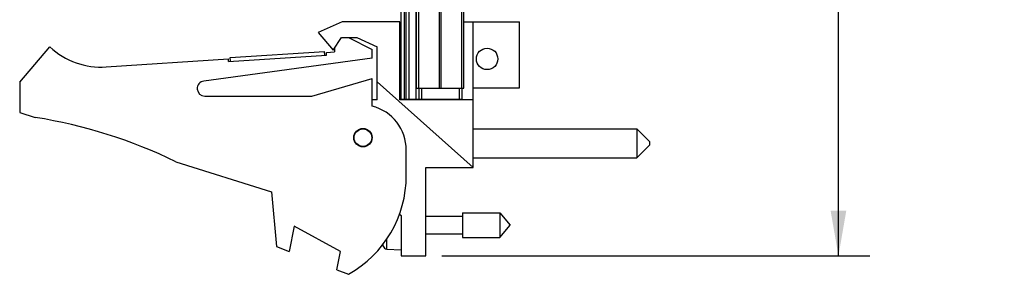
# Model space of a CAD drawing. Header units: inches. Extents: x 0.2 to 16.8, y 0.1 to 10.8.
# Tile 2 of 10: x 7.1 to 11, y 2.9 to 3.9. Entities that reach past the tile are written whole.
import ezdxf

# ---------------------------------------------------------------- set-up
doc = ezdxf.new("R2010")
doc.units = ezdxf.units.IN
doc.header["$LTSCALE"] = 0.935
doc.header["$MEASUREMENT"] = 0
doc.layers.get('0').update_dxf_attribs({"linetype": 'CONTINUOUS'})
doc.layers.add('DIMENSIONS', color=7, linetype='CONTINUOUS')
doc.styles.get("Standard").update_dxf_attribs({"font": 'txt', "width": 0.8})
doc.dimstyles.new('DIMSTYLE_1', dxfattribs={"dimtxt": 0.125, "dimasz": 0.18, "dimexe": 0.18, "dimexo": 0.0625, "dimgap": 0.09, "dimtad": 0, "dimtih": 1, "dimtoh": 1, "dimdec": 3, "dimzin": 4, "dimdsep": 46, "dimtxsty": 'STANDARD', "dimblk": '_FILLED', "dimblk1": '_FILLED', "dimblk2": '_FILLED', "dimcen": 0.09, "dimadec": 0, "dimazin": 0, "dimtp": 0.001, "dimtm": 0.001, "dimtfac": 1, "dimtdec": 3, "dimtofl": 0, "dimtmove": 0, "dimatfit": 3, "dimldrblk": '_FILLED', "dimfxl": 1, "dimtolj": 1, "dimtzin": 4, "dimarcsym": 0})

# ---------------------------------------------------------------- blocks, each defined once
blk = doc.blocks.new('_FILLED')
at = {"color": 0, "linetype": 'BYBLOCK'}
blk.add_solid([(0, 0), (-1, 0.174), (-1, -0.174)], dxfattribs=at)
blk = doc.blocks.new('*D0')
at = {"layer": 'DIMENSIONS', "color": 2, "linetype": 'CONTINUOUS'}
for p, q in [((8.7226, 8.0519), (10.4261, 8.0519)), ((10.3011, 8.0519), (10.3011, 6.0785)), ((10.3011, 2.987), (10.3011, 5.8285)), ((8.7256, 2.987), (10.4261, 2.987))]:
    blk.add_line(p, q, dxfattribs=at)
at = {"layer": 'DIMENSIONS', "color": 2, "linetype": 'CONTINUOUS', "xscale": 0.18, "yscale": 0.18, "zscale": 0.18}
for p, rotation in [((10.3011, 8.0519), 90), ((10.3011, 2.987), 270)]:
    blk.add_blockref('_FILLED', p, dxfattribs=dict(at, rotation=rotation))
at = {"layer": 'DIMENSIONS', "color": 2, "linetype": 'CONTINUOUS', "width": 0.8}
for s, p in [('[', (10.2136, 5.891)), (']', (10.9136, 5.891)), ('5.065', (9.5886, 5.891)), ('128.65', (10.3136, 5.891))]:
    blk.add_text(s, height=0.125, dxfattribs=at).set_placement(p)

msp = doc.modelspace()

# ---------------------------------------------------------------- linework, layer by layer
at = {"color": 7, "linetype": 'CONTINUOUS'}
for p, q in [((8.5651, 3.6089), (8.5651, 8.0519)), ((8.5771, 8.0519), (8.5771, 3.6089)), ((8.5831, 8.0519), (8.5831, 3.6089)), ((8.5951, 8.0519), (8.5951, 3.6089)), ((8.6243, 3.6089), (8.6243, 8.0519)), ((8.6261, 3.6519), (8.6261, 7.6519)), ((8.635, 3.6519), (8.635, 7.6519)), ((8.7169, 3.6519), (8.7169, 7.6519)), ((8.7232, 3.6519), (8.7232, 7.6519)), ((8.8051, 3.6519), (8.8051, 7.6519)), ((8.8141, 3.6519), (8.8141, 7.6519)), ((8.3301, 3.916), (8.2351, 3.873)), ((8.5601, 3.916), (8.3301, 3.916)), ((8.5601, 3.606), (8.5601, 3.916)), ((8.8141, 3.916), (9.0351, 3.916)), ((8.8511, 3.337), (8.8511, 3.916)), ((9.0351, 3.653), (9.0351, 3.916)), ((8.2351, 3.873), (8.2951, 3.803)), ((8.2951, 3.803), (8.3282, 3.853)), ((8.3282, 3.853), (8.3882, 3.853)), ((8.3561, 3.853), (8.4501, 3.806)), ((8.3882, 3.853), (8.4701, 3.816)), ((7.0501, 3.676), (7.1701, 3.816)), ((7.8861, 3.7739), (8.2603, 3.7984)), ((8.2613, 3.7834), (8.2603, 3.7984)), ((8.2681, 3.7939), (8.3001, 3.796)), ((8.2688, 3.7839), (8.2681, 3.7939)), ((8.3001, 3.8105), (8.3001, 3.796)), ((8.4501, 3.771), (8.4501, 3.806)), ((8.4701, 3.606), (8.4701, 3.816)), ((7.3936, 3.7366), (7.879, 3.7684)), ((8.4501, 3.771), (7.781, 3.6807)), ((7.8796, 3.7584), (7.879, 3.7684)), ((7.8796, 3.7584), (8.2688, 3.7839)), ((7.8871, 3.7589), (7.8861, 3.7739)), ((7.0501, 3.676), (7.0501, 3.556)), ((8.2101, 3.621), (8.4501, 3.691)), ((8.4501, 3.581), (8.4501, 3.691)), ((8.8511, 3.337), (8.4701, 3.6776)), ((8.6261, 3.6519), (8.8141, 3.6519)), ((8.6351, 3.6519), (8.6351, 3.6089)), ((8.6451, 3.6519), (8.6451, 3.6089)), ((8.7951, 3.6519), (8.7951, 3.6089)), ((8.8051, 3.6519), (8.8051, 3.6089)), ((8.8511, 3.653), (9.0351, 3.653)), ((7.7851, 3.621), (8.2101, 3.621)), ((8.4701, 3.606), (8.4501, 3.606)), ((8.8511, 3.606), (8.5601, 3.606)), ((8.5651, 3.6089), (8.8051, 3.6089)), ((8.6651, 3.6089), (8.6651, 3.606)), ((7.0501, 3.556), (7.1121, 3.5364)), ((8.8511, 3.4908), (9.5011, 3.4908)), ((9.5011, 3.4908), (9.5511, 3.4408)), ((9.5011, 3.4908), (9.5011, 3.3758)), ((9.5511, 3.4408), (9.5511, 3.4258)), ((8.5851, 3.3059), (8.5851, 3.4067)), ((9.5011, 3.3758), (9.5511, 3.4258)), ((8.8511, 3.3758), (9.5011, 3.3758)), ((7.67, 3.3607), (8.0501, 3.241)), ((8.6631, 3.337), (8.8511, 3.337)), ((8.6631, 2.987), (8.6631, 3.337)), ((8.0501, 3.241), (8.0701, 3.024)), ((8.5573, 3.1534), (8.5651, 3.147)), ((8.5651, 3.147), (8.5651, 2.987)), ((8.6631, 3.144), (8.8088, 3.144)), ((8.8088, 3.1582), (8.9568, 3.1582)), ((8.8088, 3.1582), (8.8088, 3.0597)), ((8.9568, 3.1582), (8.9981, 3.109)), ((8.9568, 3.1582), (8.9568, 3.0597)), ((8.1401, 3.1047), (8.1201, 3.0047)), ((8.324, 3.0047), (8.1401, 3.1047)), ((8.9568, 3.0597), (8.9981, 3.109)), ((8.5079, 3.0142), (8.5079, 3.0546)), ((8.6631, 3.0739), (8.8088, 3.0739)), ((8.8088, 3.0597), (8.9568, 3.0597)), ((8.0701, 3.024), (8.1201, 3.0047)), ((8.4936, 3.0258), (8.4936, 3.0358)), ((8.5079, 3.0142), (8.5651, 3.0109)), ((8.3095, 2.9319), (8.324, 3.0047)), ((8.5651, 2.987), (8.6631, 2.987)), ((8.3095, 2.9319), (8.3561, 2.914))]:
    msp.add_line(p, q, dxfattribs=at)
for centre, radius in [((8.9061, 3.7684), 0.0425), ((8.4131, 3.456), 0.0365), ((8.4131, 3.456), 0.035)]:
    msp.add_circle(centre, radius, dxfattribs=at)
for centre, radius, start, end in [((8.5651, 3.7645), 0.0806, 90, 93.559), ((7.374, 4.036), 0.3, 227.1666, 273.7467), ((7.7851, 3.651), 0.03, 97.6845, 270), ((8.5651, 3.7288), 0.0806, 266.441, 270), ((8.4051, 3.4067), 0.18, 0, 75.5225), ((6.7887, 1.5364), 2.026, 64.2145, 80.8167), ((8.1351, 3.3059), 0.45, 299.4136, 360), ((8.7954, 3.109), 0.313, 193.9514, 195.4149), ((8.5088, 3.0299), 0.0157, 195.4149, 266.6961)]:
    msp.add_arc(centre, radius, start, end, dxfattribs=at)

# ---------------------------------------------------------------- dimensions: what is measured, and where the dimension line sits
at = {"layer": 'DIMENSIONS', "color": 2, "linetype": 'CONTINUOUS'}
dim = msp.add_linear_dim(base=(10.3011, 8.0519), p1=(8.7256, 2.987), p2=(8.7226, 8.0519), angle=90, dimstyle='DIMSTYLE_1', dxfattribs=at)
dim.commit()
dim.dimension.update_dxf_attribs({"geometry": '*D0', "text_midpoint": (10.3011, 5.9535), "dimtype": 160})

doc.saveas('drawing.dxf')
